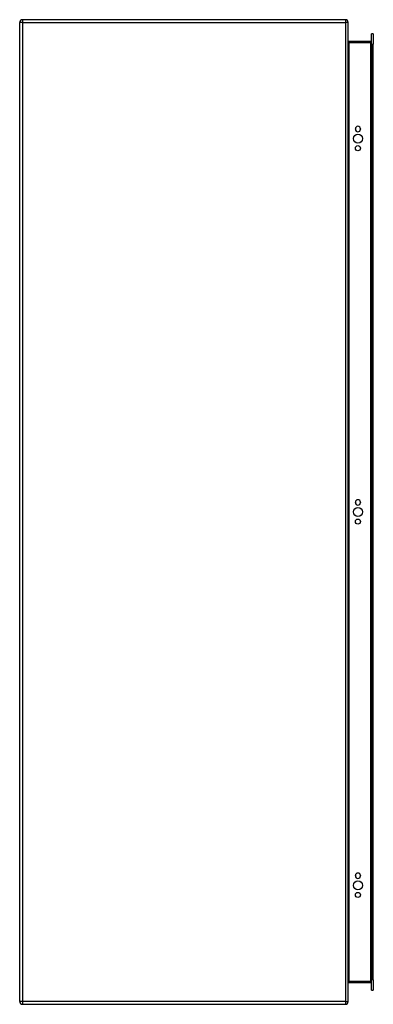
# Model space of a CAD drawing. Header units: inches. Extents: x 45.5 to 58.4, y 9.4 to 45.4.
import ezdxf

# ---------------------------------------------------------------- set-up
doc = ezdxf.new("R2010")
doc.units = ezdxf.units.IN
doc.header["$MEASUREMENT"] = 0
doc.layers.add('Visible Edges(ANSI)', color=7, linetype='Continuous', lineweight=25)
doc.layers.add('Visible Tangent Edges(ANSI)', color=7, linetype='Continuous', lineweight=25)

msp = doc.modelspace()

# ---------------------------------------------------------------- linework, layer by layer
at = {"layer": 'Visible Edges(ANSI)'}
for p, q in [((57.411, 45.402), (45.609, 45.402)), ((45.51, 9.501), (45.51, 45.303)), ((57.51, 9.501), (57.51, 45.303)), ((58.359, 44.504), (58.359, 44.89)), ((58.427, 44.89), (58.359, 44.89)), ((58.427, 44.89), (58.427, 44.504)), ((58.328, 44.603), (57.541, 44.603)), ((58.359, 44.504), (58.359, 10.299)), ((58.427, 10.299), (58.427, 44.504)), ((57.773, 41.397), (57.773, 41.41)), ((57.96, 41.41), (57.96, 41.397)), ((57.773, 27.745), (57.773, 27.758)), ((57.96, 27.758), (57.96, 27.745)), ((57.773, 14.094), (57.773, 14.107)), ((57.96, 14.107), (57.96, 14.094)), ((57.541, 10.2), (58.328, 10.2)), ((58.359, 9.913), (58.359, 10.299)), ((58.427, 10.299), (58.427, 9.913)), ((58.359, 9.913), (58.427, 9.913)), ((45.609, 9.402), (57.411, 9.402))]:
    msp.add_line(p, q, dxfattribs=at)
at = {"layer": 'Visible Edges(ANSI)', "flags": 128}
msp.add_lwpolyline([(57.541, 44.603), (57.539, 44.604), (57.536, 44.604), (57.534, 44.604), (57.532, 44.605), (57.53, 44.606), (57.527, 44.607), (57.526, 44.608), (57.524, 44.609), (57.522, 44.61), (57.52, 44.612), (57.519, 44.613), (57.518, 44.614), (57.516, 44.616), (57.515, 44.618), (57.514, 44.619), (57.514, 44.621), (57.513, 44.622), (57.512, 44.624), (57.512, 44.626), (57.511, 44.627), (57.511, 44.629), (57.511, 44.631), (57.51, 44.633), (57.51, 44.634)], dxfattribs=at)
at = {"layer": 'Visible Edges(ANSI)'}
for centre, radius in [((57.866, 41.053), 0.165), ((57.866, 40.703), 0.0935), ((57.866, 27.402), 0.165), ((57.866, 27.052), 0.0935), ((57.866, 13.75), 0.165), ((57.866, 13.4), 0.0935)]:
    msp.add_circle(centre, radius, dxfattribs=at)
for centre, radius, start, end in [((45.609, 45.303), 0.099, 90, 180), ((57.411, 45.303), 0.099, 0, 90), ((58.328, 44.634), 0.031, 270, 0), ((57.866, 41.41), 0.0935, 0, 180), ((57.866, 41.397), 0.0935, 180, 0), ((57.866, 27.758), 0.0935, 0, 180), ((57.866, 27.745), 0.0935, 180, 0), ((57.866, 14.107), 0.0935, 0, 180), ((57.866, 14.094), 0.0935, 180, 0), ((57.541, 10.169), 0.031, 90, 180), ((58.328, 10.169), 0.031, 0, 90), ((45.609, 9.501), 0.099, 180, 270), ((57.411, 9.501), 0.099, 270, 0)]:
    msp.add_arc(centre, radius, start, end, dxfattribs=at)
at = {"layer": 'Visible Tangent Edges(ANSI)'}
for p, q in [((45.609, 45.402), (45.609, 45.303)), ((57.411, 45.402), (57.411, 45.303)), ((45.609, 45.303), (45.51, 45.303)), ((45.609, 45.303), (57.411, 45.303)), ((45.609, 45.303), (45.609, 9.501)), ((57.411, 45.303), (57.411, 9.501)), ((57.51, 45.303), (57.411, 45.303)), ((57.541, 44.603), (57.541, 44.572)), ((57.541, 44.572), (58.328, 44.572)), ((57.541, 10.231), (57.541, 44.572)), ((58.328, 44.572), (58.328, 44.603)), ((58.359, 44.572), (58.328, 44.572)), ((58.328, 44.572), (58.328, 10.231)), ((58.359, 44.504), (58.427, 44.504)), ((58.328, 10.231), (57.541, 10.231)), ((57.541, 10.2), (57.541, 10.231)), ((58.328, 10.231), (58.359, 10.231)), ((58.328, 10.2), (58.328, 10.231)), ((58.427, 10.299), (58.359, 10.299)), ((45.609, 9.501), (45.51, 9.501)), ((57.411, 9.501), (45.609, 9.501)), ((45.609, 9.501), (45.609, 9.402)), ((57.411, 9.501), (57.411, 9.402)), ((57.411, 9.501), (57.51, 9.501))]:
    msp.add_line(p, q, dxfattribs=at)
at = {"layer": 'Visible Tangent Edges(ANSI)', "flags": 128}
msp.add_lwpolyline([(57.51, 44.634), (57.51, 44.631), (57.511, 44.627), (57.511, 44.624), (57.511, 44.621), (57.512, 44.617), (57.512, 44.614), (57.513, 44.61), (57.514, 44.607), (57.514, 44.604), (57.515, 44.601), (57.516, 44.597), (57.518, 44.594), (57.519, 44.591), (57.52, 44.589), (57.522, 44.586), (57.524, 44.583), (57.526, 44.581), (57.527, 44.579), (57.53, 44.577), (57.532, 44.575), (57.534, 44.574), (57.536, 44.573), (57.539, 44.573), (57.541, 44.572)], dxfattribs=at)
at = {"layer": 'Visible Tangent Edges(ANSI)'}
msp.add_ellipse((57.541, 10.169), major_axis=(0, 0.062), ratio=0.5, start_param=0, end_param=1.570796, dxfattribs=at)

doc.saveas('drawing.dxf')
